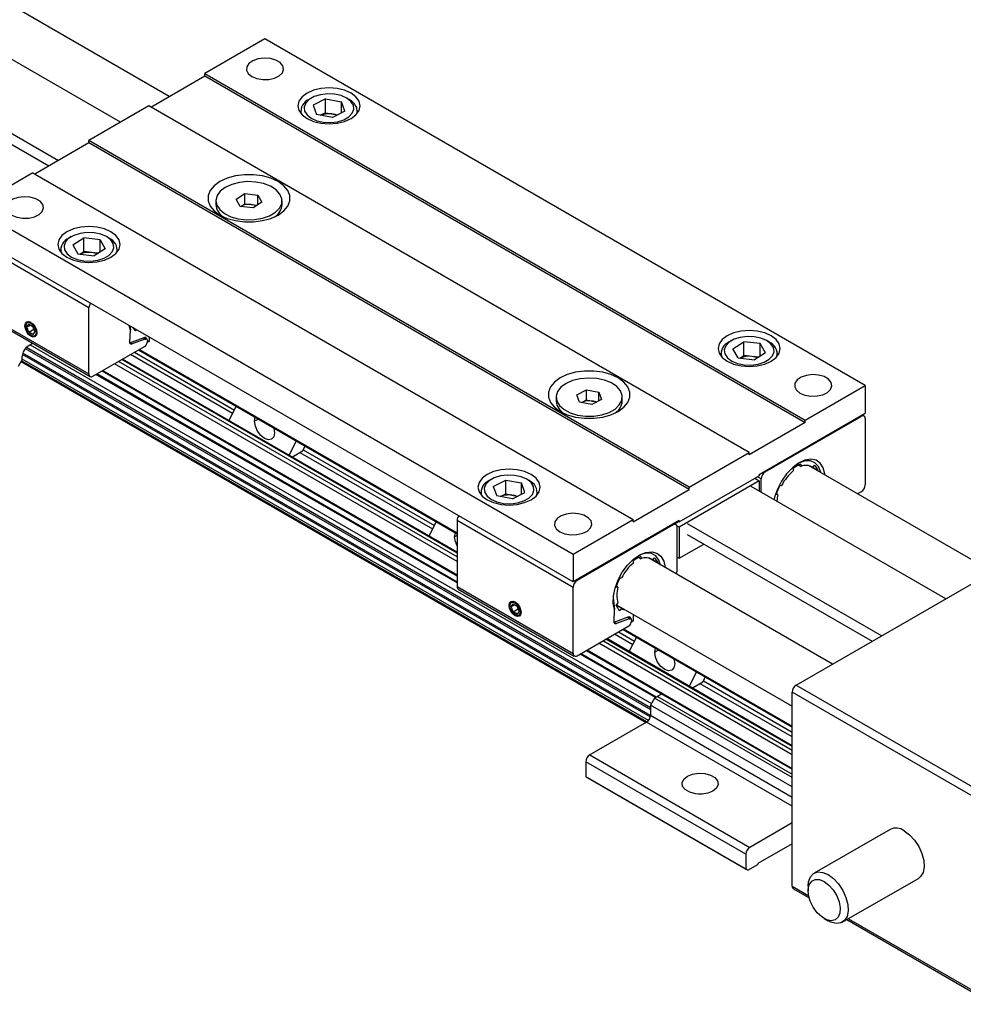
# Model space of a CAD drawing. Header units: millimetres. Extents: x 0 to 1397, y 0 to 1080.
# Tile 8 of 10: x 1268 to 1338, y 802 to 874. Entities that reach past the tile are written whole.
import ezdxf

# ---------------------------------------------------------------- set-up
doc = ezdxf.new("R2010")
doc.units = ezdxf.units.MM
doc.header["$LTSCALE"] = 5

msp = doc.modelspace()

# ---------------------------------------------------------------- linework, layer by layer
for p, q in [((1279.235, 868.569), (1003.778, 1027.587)), ((1275.649, 866.669), (999.537, 1026.065)), ((994.823, 1023.344), (1271.082, 863.863)), ((994.823, 1022.527), (1270.375, 863.455)), ((1286.285, 872.81), (1281.866, 870.258)), ((1330.48, 847.297), (1286.285, 872.81)), ((1277.888, 867.792), (1281.866, 870.088)), ((1281.866, 870.258), (1326.06, 844.746)), ((1281.866, 870.088), (1281.866, 870.258)), ((1281.866, 870.088), (1326.06, 844.576)), ((1289.703, 868.455), (1289.526, 868.353)), ((1292.473, 868.353), (1292.296, 868.455)), ((1277.741, 867.877), (1273.322, 865.326)), ((1321.935, 842.365), (1277.741, 867.877)), ((1290.748, 868.398), (1289.837, 867.927)), ((1289.837, 867.927), (1290.088, 867.236)), ((1290.748, 868.398), (1291.911, 868.178)), ((1290.748, 867.377), (1290.748, 868.398)), ((1292.161, 867.487), (1291.911, 868.178)), ((1291.911, 867.357), (1291.911, 868.178)), ((1288.916, 867.503), (1288.916, 867.326)), ((1291.25, 867.016), (1290.088, 867.236)), ((1290.748, 867.377), (1290.371, 867.183)), ((1290.748, 867.377), (1291.329, 867.267)), ((1292.161, 867.487), (1291.25, 867.016)), ((1291.329, 867.267), (1291.627, 867.211)), ((1293.083, 867.326), (1293.083, 867.503)), ((1273.322, 865.156), (1269.344, 862.86)), ((1317.516, 839.813), (1273.322, 865.326)), ((1273.322, 865.156), (1273.322, 865.326)), ((1317.516, 839.643), (1273.322, 865.156)), ((1269.197, 862.945), (1264.778, 860.394)), ((1269.197, 862.945), (1313.391, 837.432)), ((1284.165, 861.008), (1284.807, 861.421)), ((1284.807, 861.421), (1285.749, 861.307)), ((1284.807, 860.673), (1284.807, 861.421)), ((1285.749, 861.307), (1286.049, 860.78)), ((1285.749, 860.586), (1285.749, 861.307)), ((1282.669, 860.894), (1282.669, 860.598)), ((1284.465, 860.48), (1284.165, 861.008)), ((1285.407, 860.366), (1284.465, 860.48)), ((1284.501, 860.475), (1284.807, 860.673)), ((1284.807, 860.673), (1285.278, 860.616)), ((1285.278, 860.616), (1285.713, 860.563)), ((1286.049, 860.78), (1285.407, 860.366)), ((1287.544, 860.598), (1287.544, 860.894)), ((1264.778, 860.394), (1308.972, 834.881)), ((1308.972, 832.839), (1264.778, 858.352)), ((1273.322, 853.011), (1264.778, 857.944)), ((1272.025, 858.25), (1271.848, 858.148)), ((1272.125, 857.647), (1272.941, 858.173)), ((1272.125, 857.647), (1272.506, 856.976)), ((1274.138, 858.028), (1272.941, 858.173)), ((1272.941, 857.152), (1272.941, 858.173)), ((1274.138, 858.028), (1274.519, 857.357)), ((1274.138, 857.111), (1274.138, 858.028)), ((1274.795, 858.148), (1274.618, 858.25)), ((1271.238, 857.298), (1271.238, 857.121)), ((1272.506, 856.976), (1273.703, 856.831)), ((1272.642, 856.96), (1272.941, 857.152)), ((1273.539, 857.08), (1272.941, 857.152)), ((1274.002, 857.024), (1273.539, 857.08)), ((1274.519, 857.357), (1273.703, 856.831)), ((1275.405, 857.121), (1275.405, 857.298)), ((1264.778, 853.079), (1273.322, 848.146)), ((1264.864, 852.888), (1273.408, 847.955)), ((1273.322, 848.146), (1273.322, 853.011)), ((1268.755, 851.599), (1268.902, 851.809)), ((1268.755, 851.599), (1269.01, 851.746)), ((1268.902, 851.809), (1269.197, 851.639)), ((1268.667, 851.684), (1268.667, 851.65)), ((1268.902, 851.219), (1268.755, 851.599)), ((1268.902, 851.219), (1269.276, 851.435)), ((1269.197, 851.049), (1268.902, 851.219)), ((1269.276, 851.435), (1269.196, 851.639)), ((1269.197, 851.639), (1269.344, 851.259)), ((1269.344, 851.259), (1269.197, 851.049)), ((1269.276, 851.435), (1269.276, 851.435)), ((1276.38, 851.377), (1276.295, 851.703)), ((1276.339, 850.466), (1276.38, 851.377)), ((1276.341, 851.677), (1276.38, 851.377)), ((1276.829, 851.395), (1276.758, 851.306)), ((1268.857, 850.212), (1269.177, 850.398)), ((1269.004, 850.298), (1314.745, 823.892)), ((1269.05, 850.987), (1269.079, 850.97)), ((1276.339, 850.47), (1276.435, 850.462)), ((1276.34, 850.449), (1276.511, 850.35)), ((1277.354, 850.805), (1276.435, 850.462)), ((1277.439, 850.697), (1276.511, 850.35)), ((1277.354, 850.805), (1277.489, 850.728)), ((1277.397, 850.813), (1277.443, 850.83)), ((1277.579, 850.719), (1277.408, 850.817)), ((1277.414, 850.819), (1277.564, 850.733)), ((1277.439, 850.697), (1277.489, 850.728)), ((1277.53, 850.822), (1277.443, 850.83)), ((1277.564, 850.733), (1277.53, 850.822)), ((1277.564, 850.727), (1277.564, 850.733)), ((1277.771, 850.544), (1277.615, 850.454)), ((1277.623, 850.623), (1277.623, 850.527)), ((1277.771, 850.544), (1277.771, 850.851)), ((1320.639, 850.596), (1320.462, 850.494)), ((1320.738, 849.993), (1321.554, 850.519)), ((1322.751, 850.374), (1321.554, 850.519)), ((1321.554, 849.498), (1321.554, 850.519)), ((1323.132, 849.703), (1322.751, 850.374)), ((1322.751, 849.458), (1322.751, 850.374)), ((1323.409, 850.494), (1323.232, 850.596)), ((1314.654, 822.89), (1268.427, 849.576)), ((1314.671, 822.996), (1268.453, 849.677)), ((1268.637, 850.019), (1314.671, 823.444)), ((1268.728, 850.116), (1314.671, 823.594)), ((1273.616, 847.976), (1277.417, 850.17)), ((1276.665, 849.736), (1284.032, 845.484)), ((1276.973, 849.914), (1300.427, 836.374)), ((1277.034, 849.949), (1300.427, 836.444)), ((1319.852, 849.644), (1319.852, 849.467)), ((1321.119, 849.322), (1320.738, 849.993)), ((1323.132, 849.703), (1322.316, 849.177)), ((1324.019, 849.467), (1324.019, 849.644)), ((1268.415, 849.209), (1268.12, 848.699)), ((1268.325, 849.054), (1314.345, 822.487)), ((1314.405, 822.523), (1268.356, 849.107)), ((1268.415, 849.209), (1268.415, 849.447)), ((1314.517, 822.628), (1268.415, 849.243)), ((1300.427, 834.335), (1275.207, 848.894)), ((1300.427, 834.675), (1275.501, 849.064)), ((1300.427, 834.947), (1275.737, 849.2)), ((1300.427, 835.017), (1275.798, 849.236)), ((1283.901, 845.219), (1276.371, 849.566)), ((1321.119, 849.322), (1322.316, 849.177)), ((1321.255, 849.306), (1321.554, 849.498)), ((1322.153, 849.426), (1321.554, 849.498)), ((1322.615, 849.37), (1322.153, 849.426)), ((1300.427, 832.824), (1273.898, 848.139)), ((1274.291, 848.366), (1300.427, 833.278)), ((1274.352, 848.401), (1300.427, 833.348)), ((1300.427, 832.753), (1273.837, 848.104)), ((1309.236, 846.609), (1309.953, 846.98)), ((1309.953, 846.98), (1310.867, 846.807)), ((1309.953, 846.231), (1309.953, 846.98)), ((1310.867, 846.807), (1311.065, 846.263)), ((1310.867, 846.161), (1310.867, 846.807)), ((1326.06, 844.746), (1330.48, 847.297)), ((1330.48, 847.297), (1330.48, 845.256)), ((1307.713, 846.436), (1307.713, 846.14)), ((1307.713, 846.14), (1307.765, 845.852)), ((1309.433, 846.066), (1309.236, 846.609)), ((1310.348, 845.893), (1309.433, 846.066)), ((1309.594, 846.046), (1309.579, 846.038)), ((1309.579, 846.038), (1309.594, 846.046)), ((1309.594, 846.046), (1309.953, 846.231)), ((1309.953, 846.231), (1310.41, 846.145)), ((1311.065, 846.263), (1310.348, 845.893)), ((1310.41, 846.145), (1310.722, 846.086)), ((1312.588, 846.14), (1312.588, 846.436)), ((1283.646, 844.705), (1284.168, 845.76)), ((1322.672, 840.748), (1330.48, 845.256)), ((1285.518, 844.66), (1285.572, 844.949)), ((1285.796, 844.82), (1285.518, 844.66)), ((1326.06, 844.576), (1321.935, 842.194)), ((1323.114, 840.935), (1330.185, 845.017)), ((1326.06, 844.576), (1326.06, 844.746)), ((1330.126, 845.052), (1330.185, 845.017)), ((1330.393, 845.038), (1330.248, 845.122)), ((1330.48, 844.847), (1330.48, 839.982)), ((1286.936, 844.164), (1286.991, 843.809)), ((1288.588, 843.209), (1288.066, 842.154)), ((1289.053, 842.449), (1288.304, 842.016)), ((1298.632, 836.715), (1288.877, 842.346)), ((1289.053, 842.449), (1289.242, 842.831)), ((1289.106, 842.554), (1298.763, 836.979)), ((1317.516, 839.813), (1321.935, 842.365)), ((1321.935, 842.194), (1321.935, 842.365)), ((1323.055, 840.969), (1323.114, 840.935)), ((1325.206, 841.027), (1325.206, 841.2)), ((1325.568, 841.43), (1325.736, 841.333)), ((1325.736, 841.506), (1325.736, 841.333)), ((1339.853, 833.575), (1326.303, 841.397)), ((1326.619, 841.254), (1326.44, 841.358)), ((1326.619, 841.254), (1326.749, 841.415)), ((1327.014, 841.038), (1326.625, 841.262)), ((1327.014, 841.038), (1326.986, 841.003)), ((1302.961, 840.391), (1302.784, 840.289)), ((1303.096, 839.863), (1304.007, 840.334)), ((1304.007, 840.334), (1305.169, 840.114)), ((1304.007, 839.313), (1304.007, 840.334)), ((1305.731, 840.289), (1305.554, 840.391)), ((1316.779, 837.245), (1322.672, 840.646)), ((1322.672, 840.272), (1316.779, 836.87)), ((1322.348, 840.459), (1322.672, 840.272)), ((1322.819, 840.425), (1322.554, 840.578)), ((1322.672, 840.748), (1322.672, 840.646)), ((1322.672, 840.272), (1322.672, 839.524)), ((1322.819, 839.439), (1322.819, 840.425)), ((1302.174, 839.439), (1302.174, 839.262)), ((1303.096, 839.863), (1303.347, 839.172)), ((1304.509, 838.952), (1305.42, 839.423)), ((1305.42, 839.423), (1305.169, 840.114)), ((1305.169, 839.293), (1305.169, 840.114)), ((1306.341, 839.262), (1306.341, 839.439)), ((1313.391, 837.262), (1317.516, 839.643)), ((1317.516, 839.643), (1317.516, 839.813)), ((1336.414, 831.59), (1322.083, 839.864)), ((1324.193, 839.94), (1324.323, 839.928)), ((1330.185, 839.472), (1329.912, 839.314)), ((1304.509, 838.952), (1303.347, 839.172)), ((1303.63, 839.119), (1304.007, 839.313)), ((1304.007, 839.313), (1304.588, 839.203)), ((1304.588, 839.203), (1304.886, 839.147)), ((1324.057, 839.245), (1323.928, 839.257)), ((1324.057, 839.245), (1323.943, 839.311)), ((1298.378, 836.201), (1298.9, 837.256)), ((1308.972, 832.431), (1300.427, 837.364)), ((1300.427, 837.364), (1300.427, 832.498)), ((1308.972, 834.881), (1313.391, 837.432)), ((1316.779, 837.347), (1308.972, 832.839)), ((1313.391, 837.262), (1313.391, 837.432)), ((1316.43, 837.111), (1316.72, 837.279)), ((1316.691, 837.296), (1316.779, 837.245)), ((1316.779, 837.347), (1316.779, 837.245)), ((1325.396, 825.229), (1346.609, 837.475)), ((1316.337, 837.023), (1309.266, 832.941)), ((1316.337, 837.023), (1316.278, 837.058)), ((1316.546, 837.044), (1316.4, 837.128)), ((1316.779, 836.87), (1316.611, 836.968)), ((1316.632, 833.689), (1316.632, 836.853)), ((1316.779, 836.87), (1316.779, 834.574)), ((1317.369, 837.142), (1331.7, 828.869)), ((1300.249, 836.156), (1300.304, 836.445)), ((1300.427, 836.259), (1300.249, 836.156)), ((1317.369, 836.326), (1330.993, 828.461)), ((1316.779, 834.574), (1318.591, 835.62)), ((1308.972, 834.881), (1308.972, 832.839)), ((1313.421, 834.224), (1313.421, 834.396)), ((1313.783, 834.627), (1313.951, 834.53)), ((1313.951, 834.702), (1313.951, 834.53)), ((1328.068, 826.772), (1314.518, 834.594)), ((1314.834, 834.451), (1314.655, 834.554)), ((1314.834, 834.451), (1314.963, 834.612)), ((1315.229, 834.235), (1314.84, 834.459)), ((1316.632, 834.659), (1316.779, 834.574)), ((1315.229, 834.235), (1315.201, 834.2)), ((1309.266, 832.941), (1309.207, 832.975)), ((1312.408, 833.137), (1312.537, 833.125)), ((1300.427, 832.498), (1308.972, 827.566)), ((1300.514, 832.308), (1309.058, 827.375)), ((1308.972, 827.566), (1308.972, 832.431)), ((1312.272, 832.442), (1312.143, 832.453)), ((1312.272, 832.442), (1312.158, 832.507)), ((1311.918, 831.648), (1312.03, 830.797)), ((1304.317, 831.104), (1304.317, 831.07)), ((1304.405, 831.019), (1304.552, 831.228)), ((1304.405, 831.019), (1304.66, 831.166)), ((1304.552, 830.639), (1304.405, 831.019)), ((1304.552, 831.228), (1304.847, 831.058)), ((1304.552, 830.639), (1304.926, 830.855)), ((1304.926, 830.855), (1304.846, 831.059)), ((1304.847, 831.058), (1304.994, 830.679)), ((1304.926, 830.854), (1304.926, 830.855)), ((1311.989, 829.886), (1312.03, 830.797)), ((1312.143, 831.103), (1312.272, 831.264)), ((1312.537, 830.887), (1312.149, 831.111)), ((1312.171, 831.138), (1325.101, 823.673)), ((1312.537, 830.887), (1312.408, 830.726)), ((1304.847, 830.469), (1304.552, 830.639)), ((1304.7, 830.406), (1304.729, 830.389)), ((1304.994, 830.679), (1304.847, 830.469)), ((1313.004, 830.225), (1312.085, 829.881)), ((1313.089, 830.117), (1312.161, 829.77)), ((1313.004, 830.225), (1313.138, 830.147)), ((1313.047, 830.233), (1313.093, 830.25)), ((1313.229, 830.138), (1313.058, 830.237)), ((1313.064, 830.239), (1313.214, 830.153)), ((1313.089, 830.117), (1313.138, 830.147)), ((1313.18, 830.242), (1313.093, 830.25)), ((1313.214, 830.153), (1313.18, 830.242)), ((1313.214, 830.147), (1313.214, 830.153)), ((1313.273, 830.043), (1313.273, 829.947)), ((1313.421, 829.964), (1313.421, 830.416)), ((1309.266, 827.396), (1313.067, 829.59)), ((1311.989, 829.89), (1312.085, 829.881)), ((1311.99, 829.869), (1312.161, 829.77)), ((1312.623, 829.333), (1325.101, 822.13)), ((1312.684, 829.369), (1325.101, 822.2)), ((1313.421, 829.964), (1313.265, 829.874)), ((1325.101, 820.703), (1311.387, 828.62)), ((1325.101, 820.774), (1311.448, 828.655)), ((1313.363, 828.211), (1312.021, 828.986)), ((1312.315, 829.156), (1313.494, 828.475)), ((1313.109, 827.697), (1313.631, 828.751)), ((1325.101, 820.091), (1310.857, 828.314)), ((1325.101, 820.431), (1311.151, 828.484)), ((1314.981, 827.651), (1315.035, 827.941)), ((1315.04, 824.318), (1309.487, 827.523)), ((1315.101, 824.353), (1309.548, 827.558)), ((1309.941, 827.785), (1325.101, 819.034)), ((1310.002, 827.821), (1325.101, 819.104)), ((1315.259, 827.812), (1314.981, 827.651)), ((1316.399, 827.155), (1316.454, 826.801)), ((1318.05, 826.2), (1317.528, 825.145)), ((1318.516, 825.44), (1318.705, 825.822)), ((1318.516, 825.44), (1317.767, 825.008)), ((1325.101, 821.434), (1318.339, 825.338)), ((1318.569, 825.546), (1325.101, 821.775)), ((1325.396, 825.229), (1340.127, 816.725)), ((1314.966, 824.275), (1314.671, 823.765)), ((1315.196, 824.408), (1314.966, 824.275)), ((1325.101, 818.424), (1314.966, 824.275)), ((1315.196, 824.408), (1325.101, 818.689)), ((1339.832, 816.215), (1325.101, 824.719)), ((1325.101, 810.429), (1325.101, 824.719)), ((1325.101, 817.743), (1314.671, 823.765)), ((1314.671, 823.765), (1314.671, 823.016)), ((1314.671, 823.016), (1325.101, 816.995)), ((1314.377, 822.506), (1310.193, 820.09)), ((1325.101, 816.315), (1314.377, 822.506)), ((1310.193, 820.09), (1321.978, 813.287)), ((1321.683, 812.777), (1309.898, 819.58)), ((1309.898, 819.58), (1309.898, 818.491)), ((1309.898, 818.491), (1321.683, 811.688)), ((1309.898, 818.491), (1310.046, 818.406)), ((1321.831, 811.603), (1310.046, 818.406)), ((1325.101, 815.09), (1321.978, 813.287)), ((1332.309, 814.616), (1326.711, 811.384)), ((1325.101, 813.559), (1322.567, 812.096)), ((1321.683, 812.777), (1321.683, 811.688)), ((1321.831, 811.603), (1322.567, 812.028)), ((1322.567, 812.096), (1322.567, 812.028)), ((1321.831, 811.603), (1321.683, 811.688)), ((1325.101, 810.429), (1326.317, 809.727)), ((1326.28, 810.431), (1326.28, 810.09)), ((1328.794, 807.776), (1334.392, 811.008)), ((1325.187, 810.239), (1326.356, 809.564)), ((1327.458, 808.049), (1327.752, 807.879)), ((1329.124, 807.966), (1339.919, 801.734)), ((1329.246, 808.037), (1339.832, 801.925))]:
    msp.add_line(p, q)
at = {"flags": 128}
for points in [[(1285.313, 870.037), (1285.681, 869.885), (1286.115, 869.811), (1286.568, 869.822), (1286.989, 869.917), (1287.335, 870.086), (1287.566, 870.31), (1287.659, 870.566), (1287.603, 870.825), (1287.404, 871.06), (1287.084, 871.245), (1286.678, 871.359), (1286.229, 871.392), (1285.786, 871.338), (1285.397, 871.204), (1285.104, 871.005), (1284.94, 870.762), (1284.921, 870.5), (1285.05, 870.25), (1285.313, 870.037)], [(1289.379, 866.942), (1289.854, 866.732), (1290.406, 866.599), (1290.999, 866.554), (1291.593, 866.599), (1292.145, 866.732), (1292.62, 866.942), (1292.984, 867.216), (1293.213, 867.535), (1293.291, 867.877), (1293.213, 868.22), (1292.984, 868.539), (1292.62, 868.813), (1292.145, 869.023), (1291.593, 869.155), (1290.999, 869.2), (1290.406, 869.155), (1289.854, 869.023), (1289.379, 868.813), (1289.015, 868.539), (1288.786, 868.22), (1288.708, 867.877), (1288.786, 867.535), (1289.015, 867.216), (1289.379, 866.942)], [(1292.794, 867.924), (1292.615, 868.207), (1292.305, 868.45), (1291.89, 868.632), (1291.403, 868.74), (1290.882, 868.763), (1290.372, 868.702), (1289.912, 868.559), (1289.54, 868.348), (1289.287, 868.084), (1289.172, 867.791), (1289.205, 867.49), (1289.384, 867.207), (1289.693, 866.964), (1290.109, 866.782), (1290.596, 866.675), (1291.116, 866.651), (1291.627, 866.713), (1292.087, 866.855), (1292.459, 867.067), (1292.712, 867.33), (1292.827, 867.624), (1292.794, 867.924)], [(1293.048, 867.284), (1293.078, 867.423), (1293.038, 867.75)], [(1282.971, 859.841), (1283.5, 859.597), (1284.109, 859.428), (1284.769, 859.341), (1285.445, 859.341), (1286.105, 859.428), (1286.714, 859.597), (1287.243, 859.841), (1287.665, 860.146), (1287.958, 860.498), (1288.109, 860.879), (1288.109, 861.269), (1287.958, 861.65), (1287.665, 862.002), (1287.243, 862.307), (1286.714, 862.55), (1286.105, 862.72), (1285.445, 862.807), (1284.769, 862.807), (1284.109, 862.72), (1283.5, 862.55), (1282.971, 862.307), (1282.549, 862.002), (1282.256, 861.65), (1282.105, 861.269), (1282.105, 860.879), (1282.256, 860.498), (1282.549, 860.146), (1282.971, 859.841)], [(1285.607, 862.271), (1284.998, 862.299), (1284.396, 862.239), (1283.838, 862.095), (1283.361, 861.875), (1282.993, 861.594), (1282.757, 861.268), (1282.67, 860.919), (1282.735, 860.568), (1282.95, 860.238), (1283.3, 859.949), (1283.764, 859.719), (1284.312, 859.563), (1284.91, 859.491), (1285.52, 859.507), (1286.104, 859.61), (1286.626, 859.793), (1287.052, 860.046), (1287.356, 860.352), (1287.519, 860.692), (1287.53, 861.044), (1287.389, 861.388), (1287.105, 861.7), (1286.694, 861.961), (1286.185, 862.156), (1285.607, 862.271)], [(1267.635, 859.832), (1268.004, 859.68), (1268.438, 859.606), (1268.89, 859.617), (1269.312, 859.712), (1269.657, 859.881), (1269.889, 860.105), (1269.981, 860.361), (1269.926, 860.62), (1269.727, 860.855), (1269.407, 861.04), (1269, 861.154), (1268.551, 861.187), (1268.108, 861.133), (1267.719, 860.999), (1267.426, 860.8), (1267.262, 860.556), (1267.243, 860.295), (1267.372, 860.045), (1267.635, 859.832)], [(1271.701, 856.737), (1272.176, 856.526), (1272.729, 856.394), (1273.322, 856.349), (1273.915, 856.394), (1274.468, 856.526), (1274.942, 856.737), (1275.306, 857.011), (1275.535, 857.33), (1275.613, 857.672), (1275.535, 858.015), (1275.306, 858.334), (1274.942, 858.608), (1274.468, 858.818), (1273.915, 858.95), (1273.322, 858.995), (1272.729, 858.95), (1272.176, 858.818), (1271.701, 858.608), (1271.337, 858.334), (1271.108, 858.015), (1271.03, 857.672), (1271.108, 857.33), (1271.337, 857.011), (1271.701, 856.737)], [(1273.698, 858.538), (1273.177, 858.557), (1272.668, 858.491), (1272.212, 858.345), (1271.846, 858.13), (1271.599, 857.864), (1271.492, 857.57), (1271.533, 857.269), (1271.719, 856.988), (1272.035, 856.748), (1272.455, 856.569), (1272.945, 856.466), (1273.466, 856.447), (1273.975, 856.513), (1274.431, 856.66), (1274.798, 856.874), (1275.044, 857.14), (1275.151, 857.434), (1275.11, 857.735), (1274.924, 858.016), (1274.608, 858.256), (1274.188, 858.435), (1273.698, 858.538)], [(1269.05, 851.939), (1269.219, 851.803), (1269.362, 851.609), (1269.458, 851.389), (1269.492, 851.174), (1269.458, 850.998), (1269.362, 850.888), (1269.219, 850.86), (1269.05, 850.919), (1268.88, 851.055), (1268.737, 851.249), (1268.641, 851.469), (1268.608, 851.684), (1268.641, 851.86), (1268.737, 851.97), (1268.88, 851.998), (1269.05, 851.939)], [(1269.065, 851.93), (1268.921, 851.977), (1268.787, 851.951), (1268.698, 851.848), (1268.667, 851.684)], [(1269.05, 850.987), (1268.903, 851.105), (1268.779, 851.273), (1268.696, 851.464), (1268.667, 851.65), (1268.696, 851.803), (1268.779, 851.898), (1268.903, 851.922), (1269.05, 851.871), (1269.196, 851.753), (1269.32, 851.585), (1269.403, 851.394), (1269.433, 851.208), (1269.403, 851.055), (1269.32, 850.96), (1269.196, 850.936), (1269.05, 850.987)], [(1269.079, 850.97), (1269.079, 850.97), (1269.237, 850.915), (1269.371, 850.941), (1269.46, 851.044), (1269.491, 851.191)], [(1320.315, 849.083), (1320.789, 848.873), (1321.342, 848.74), (1321.935, 848.695), (1322.528, 848.74), (1323.081, 848.873), (1323.556, 849.083), (1323.92, 849.357), (1324.149, 849.676), (1324.227, 850.018), (1324.149, 850.361), (1323.92, 850.68), (1323.556, 850.954), (1323.081, 851.164), (1322.528, 851.296), (1321.935, 851.341), (1321.342, 851.296), (1320.789, 851.164), (1320.315, 850.954), (1319.951, 850.68), (1319.722, 850.361), (1319.644, 850.018), (1319.722, 849.676), (1319.951, 849.357), (1320.315, 849.083)], [(1276.511, 850.35), (1276.477, 850.337), (1276.445, 850.333), (1276.415, 850.337), (1276.389, 850.349), (1276.368, 850.369), (1276.352, 850.395), (1276.342, 850.428), (1276.339, 850.466)], [(1321.559, 848.812), (1322.08, 848.793), (1322.589, 848.859), (1323.045, 849.006), (1323.411, 849.22), (1323.658, 849.486), (1323.765, 849.781), (1323.724, 850.081), (1323.538, 850.362), (1323.222, 850.602), (1322.802, 850.781), (1322.312, 850.884), (1321.791, 850.903), (1321.282, 850.837), (1320.826, 850.691), (1320.459, 850.476), (1320.213, 850.211), (1320.106, 849.916), (1320.147, 849.615), (1320.333, 849.334), (1320.649, 849.094), (1321.069, 848.916), (1321.559, 848.812)], [(1308.014, 845.384), (1308.543, 845.14), (1309.152, 844.971), (1309.812, 844.884), (1310.488, 844.884), (1311.148, 844.971), (1311.757, 845.14), (1312.286, 845.384), (1312.708, 845.689), (1313.002, 846.041), (1313.152, 846.421), (1313.152, 846.812), (1313.002, 847.193), (1312.708, 847.544), (1312.286, 847.85), (1311.757, 848.093), (1311.148, 848.263), (1310.488, 848.35), (1309.812, 848.35), (1309.152, 848.263), (1308.543, 848.093), (1308.014, 847.85), (1307.592, 847.544), (1307.299, 847.193), (1307.148, 846.812), (1307.148, 846.421), (1307.299, 846.041), (1307.592, 845.689), (1308.014, 845.384)], [(1307.765, 846.148), (1307.964, 845.814), (1308.301, 845.52), (1308.754, 845.283), (1309.294, 845.119), (1309.889, 845.037), (1310.5, 845.044), (1311.089, 845.138), (1311.619, 845.313), (1312.056, 845.559), (1312.374, 845.86), (1312.552, 846.198), (1312.58, 846.55), (1312.454, 846.895), (1312.184, 847.212), (1311.786, 847.479), (1311.285, 847.682), (1310.713, 847.805), (1310.106, 847.843), (1309.501, 847.793), (1308.937, 847.657), (1308.45, 847.444), (1308.069, 847.169), (1307.819, 846.847), (1307.715, 846.499), (1307.765, 846.148)], [(1325.677, 846.736), (1326.045, 846.584), (1326.479, 846.509), (1326.932, 846.52), (1327.353, 846.615), (1327.699, 846.784), (1327.93, 847.008), (1328.023, 847.264), (1327.967, 847.523), (1327.768, 847.758), (1327.448, 847.943), (1327.042, 848.058), (1326.593, 848.09), (1326.15, 848.036), (1325.761, 847.903), (1325.468, 847.703), (1325.304, 847.46), (1325.285, 847.199), (1325.414, 846.948), (1325.677, 846.736)], [(1307.765, 845.852), (1307.964, 845.518), (1308.242, 845.265)], [(1286.991, 843.809), (1286.935, 843.516), (1286.775, 843.333), (1286.536, 843.286), (1286.254, 843.384), (1285.973, 843.612), (1285.734, 843.934), (1285.574, 844.302), (1285.518, 844.66)], [(1327.525, 840.692), (1327.514, 840.791), (1327.395, 841.238), (1327.172, 841.577), (1326.858, 841.788), (1326.471, 841.86), (1326.035, 841.786), (1325.575, 841.573), (1325.117, 841.232), (1324.688, 840.783), (1324.314, 840.253), (1324.015, 839.672), (1323.811, 839.075), (1323.768, 838.891)], [(1327.203, 840.878), (1327.185, 840.96), (1327.028, 841.338), (1326.776, 841.602), (1326.445, 841.738), (1326.056, 841.736), (1325.63, 841.597), (1325.543, 841.553)], [(1302.637, 838.878), (1303.112, 838.668), (1303.665, 838.535), (1304.258, 838.49), (1304.851, 838.535), (1305.403, 838.668), (1305.878, 838.878), (1306.242, 839.152), (1306.471, 839.471), (1306.549, 839.813), (1306.471, 840.156), (1306.242, 840.475), (1305.878, 840.749), (1305.403, 840.959), (1304.851, 841.091), (1304.258, 841.136), (1303.665, 841.091), (1303.112, 840.959), (1302.637, 840.749), (1302.273, 840.475), (1302.044, 840.156), (1301.966, 839.813), (1302.044, 839.471), (1302.273, 839.152), (1302.637, 838.878)], [(1302.463, 839.426), (1302.642, 839.143), (1302.952, 838.9), (1303.367, 838.718), (1303.854, 838.611), (1304.375, 838.587), (1304.885, 838.649), (1305.345, 838.791), (1305.717, 839.003), (1305.971, 839.266), (1306.085, 839.56), (1306.052, 839.86), (1305.873, 840.143), (1305.564, 840.386), (1305.148, 840.568), (1304.661, 840.676), (1304.141, 840.699), (1303.63, 840.637), (1303.17, 840.495), (1302.798, 840.284), (1302.545, 840.02), (1302.43, 839.727), (1302.463, 839.426)], [(1307.999, 836.531), (1308.368, 836.379), (1308.802, 836.304), (1309.254, 836.315), (1309.676, 836.41), (1310.021, 836.579), (1310.253, 836.803), (1310.346, 837.059), (1310.29, 837.318), (1310.091, 837.553), (1309.771, 837.738), (1309.364, 837.853), (1308.915, 837.885), (1308.472, 837.831), (1308.083, 837.698), (1307.79, 837.498), (1307.626, 837.255), (1307.607, 836.994), (1307.736, 836.743), (1307.999, 836.531)], [(1300.427, 835.498), (1300.305, 835.798), (1300.249, 836.156)], [(1312.03, 830.797), (1311.928, 831.259), (1311.937, 831.798), (1312.056, 832.383), (1312.279, 832.98), (1312.593, 833.554), (1312.98, 834.071), (1313.416, 834.501), (1313.876, 834.82), (1314.334, 835.008), (1314.763, 835.054), (1315.138, 834.956), (1315.436, 834.719), (1315.64, 834.358), (1315.74, 833.894), (1315.74, 833.889)], [(1315.418, 834.074), (1315.294, 834.444), (1315.067, 834.74), (1314.755, 834.912), (1314.379, 834.947), (1313.961, 834.844), (1313.758, 834.75)], [(1304.7, 831.359), (1304.869, 831.223), (1305.012, 831.029), (1305.108, 830.808), (1305.142, 830.594), (1305.108, 830.418), (1305.012, 830.307), (1304.869, 830.28), (1304.7, 830.338), (1304.53, 830.475), (1304.387, 830.668), (1304.291, 830.889), (1304.258, 831.104), (1304.291, 831.28), (1304.387, 831.39), (1304.53, 831.418), (1304.7, 831.359)], [(1304.715, 831.35), (1304.571, 831.397), (1304.437, 831.371), (1304.348, 831.268), (1304.317, 831.104)], [(1304.7, 830.406), (1304.553, 830.525), (1304.429, 830.692), (1304.346, 830.884), (1304.317, 831.07), (1304.346, 831.222), (1304.429, 831.318), (1304.553, 831.342), (1304.7, 831.291), (1304.846, 831.173), (1304.97, 831.005), (1305.053, 830.814), (1305.083, 830.628), (1305.053, 830.475), (1304.97, 830.38), (1304.846, 830.355), (1304.7, 830.406)], [(1304.729, 830.389), (1304.729, 830.389), (1304.887, 830.335), (1305.021, 830.361), (1305.11, 830.463), (1305.141, 830.611)], [(1312.161, 829.77), (1312.127, 829.757), (1312.095, 829.753), (1312.065, 829.757), (1312.039, 829.769), (1312.018, 829.788), (1312.002, 829.815), (1311.992, 829.848), (1311.989, 829.886)], [(1316.454, 826.801), (1316.398, 826.508), (1316.238, 826.324), (1315.999, 826.278), (1315.717, 826.376), (1315.435, 826.603), (1315.196, 826.925), (1315.037, 827.294), (1314.981, 827.651)], [(1317.382, 818.526), (1317.761, 818.679), (1318.208, 818.748), (1318.67, 818.725), (1319.089, 818.612), (1319.417, 818.423), (1319.613, 818.181), (1319.653, 817.914), (1319.533, 817.656), (1319.267, 817.437), (1318.888, 817.284), (1318.441, 817.215), (1317.98, 817.238), (1317.56, 817.351), (1317.232, 817.54), (1317.037, 817.782), (1316.996, 818.049), (1317.116, 818.307), (1317.382, 818.526)], [(1318.464, 817.216), (1318.208, 817.217), (1318.185, 817.216)], [(1333.351, 814.513), (1333.748, 814.22), (1334.116, 813.823), (1334.427, 813.351), (1334.659, 812.839), (1334.793, 812.325), (1334.82, 811.847), (1334.739, 811.441), (1334.554, 811.136), (1334.392, 811.008)], [(1326.28, 810.431), (1326.31, 810.759), (1326.445, 811.118), (1326.676, 811.363), (1326.987, 811.476), (1327.355, 811.448), (1327.753, 811.281)], [(1327.753, 811.281), (1328.15, 810.989), (1328.518, 810.592), (1328.829, 810.12), (1329.061, 809.608), (1329.195, 809.094), (1329.222, 808.616), (1329.141, 808.209), (1328.956, 807.904), (1328.682, 807.724), (1328.34, 807.681), (1327.953, 807.779), (1327.752, 807.879)], [(1327.458, 810.771), (1327.805, 810.51), (1328.122, 810.151), (1328.379, 809.727), (1328.555, 809.274), (1328.633, 808.833), (1328.607, 808.444), (1328.479, 808.14), (1328.26, 807.95), (1327.969, 807.889), (1327.634, 807.963), (1327.282, 808.166), (1326.947, 808.479), (1326.657, 808.875), (1326.437, 809.319), (1326.309, 809.771), (1326.283, 810.19), (1326.361, 810.541), (1326.537, 810.791), (1326.794, 810.918), (1327.111, 810.911), (1327.458, 810.771)]]:
    msp.add_lwpolyline(points, dxfattribs=at)
for centre, radius, start, end in [((1289.894, 867.466), 0.96, 112.51184, 190.91852), ((1291.853, 867.205), 1.305, 24.66735, 61.62303), ((1291.001, 865.596), 1.703, 78.87112, 111.45975), ((1291.065, 865.832), 1.459, 68.82724, 79.57881), ((1283.798, 860.682), 1.132, 184.27715, 238.04617), ((1285.1, 859.379), 1.249, 81.8339, 118.67323), ((1285.151, 859.463), 1.16, 65.14367, 83.72842), ((1286.39, 860.697), 1.158, 302.62223, 355.05445), ((1272.194, 857.273), 0.941, 111.5728, 191.85756), ((1274.452, 857.275), 0.938, 347.98425, 68.58539), ((1273.316, 855.449), 1.646, 82.20354, 113.57006), ((1273.371, 855.577), 1.512, 68.11302, 83.59914), ((1273.951, 852.984), 0.63, 144.29615, 177.48976), ((1277.337, 851.987), 0.894, 209.07904, 229.65015), ((1277.396, 850.699), 0.114, 89.51528, 111.39881), ((1277.176, 850.548), 0.448, 302.60548, 357.39452), ((1277.311, 852.095), 1.404, 275.24982, 281.11507), ((1277.518, 850.633), 0.106, 354.58528, 52.99685), ((1320.806, 849.62), 0.94, 111.47135, 191.95901), ((1323.031, 849.602), 0.969, 349.50554, 67.0641), ((1269.374, 849.403), 0.961, 122.60548, 177.39452), ((1321.929, 847.795), 1.646, 82.20354, 113.57006), ((1321.984, 847.924), 1.512, 68.11302, 83.59914), ((1273.501, 848.117), 0.182, 170.78596, 309.20329), ((1310.152, 844.858), 1.312, 78.65842, 115.14544), ((1310.211, 845.049), 1.114, 65.38773, 79.69698), ((1311.489, 846.207), 1.101, 301.14422, 356.53245), ((1330.3, 844.876), 0.182, 350.78596, 129.20329), ((1323.459, 840.396), 0.64, 122.60548, 177.39452), ((1327.324, 838.42), 3.359, 129.09259, 153.31827), ((1326.556, 839.473), 2.192, 111.96977, 128.02486), ((1326.109, 840.524), 0.891, 55.03427, 114.74667), ((1326.129, 840.698), 0.948, 21.02214, 49.17925), ((1303.152, 839.402), 0.96, 112.51821, 190.91215), ((1305.362, 839.401), 0.962, 349.1476, 67.42204), ((1327.544, 838.247), 3.755, 153.19247, 164.39617), ((1329.84, 840.011), 0.64, 302.60548, 357.39452), ((1304.259, 837.532), 1.703, 78.87112, 111.45975), ((1304.324, 837.768), 1.459, 68.82724, 79.57881), ((1326.632, 838.552), 2.666, 164.94318, 175.28821), ((1301.049, 837.339), 0.622, 144.06523, 177.72068), ((1316.452, 836.882), 0.182, 350.78596, 129.20329), ((1314.771, 832.669), 2.192, 111.96977, 128.02486), ((1314.324, 833.721), 0.891, 55.03432, 114.74664), ((1314.344, 833.895), 0.948, 21.02193, 49.17939), ((1315.538, 831.617), 3.359, 129.09257, 153.31829), ((1316.037, 833.709), 0.595, 330.66746, 358.11211), ((1309.611, 832.402), 0.64, 122.60548, 177.39452), ((1315.759, 831.443), 3.755, 153.19253, 164.39609), ((1300.626, 832.473), 0.2, 172.74417, 235.94365), ((1314.157, 831.853), 1.975, 162.65221, 197.34779), ((1313.028, 831.443), 0.948, 201.02212, 229.17922), ((1312.987, 831.458), 0.727, 231.83021, 259.45097), ((1313.046, 830.119), 0.114, 89.51528, 111.39881), ((1312.961, 831.514), 1.404, 275.24982, 281.11507), ((1313.168, 830.052), 0.106, 354.58528, 52.99685), ((1312.825, 829.967), 0.448, 302.60548, 357.39452), ((1309.151, 827.537), 0.182, 170.78596, 309.20329), ((1325.741, 824.69), 0.64, 122.60548, 177.39452), ((1316.406, 822.329), 2.406, 111.62584, 120.21461), ((1314.032, 823.045), 0.64, 302.60548, 357.39452), ((1310.538, 819.551), 0.64, 122.60548, 177.39452), ((1332.742, 813.672), 1.038, 54.07057, 114.61897), ((1322.323, 812.748), 0.64, 122.60548, 177.39452), ((1325.299, 810.404), 0.2, 172.74417, 235.94365)]:
    msp.add_arc(centre, radius, start, end)
for points in [[(1277.489, 850.728), (1277.499, 850.732), (1277.519, 850.74), (1277.553, 850.733), (1277.573, 850.722), (1277.582, 850.717)], [(1313.138, 830.147), (1313.149, 830.151), (1313.169, 830.16), (1313.203, 830.153), (1313.223, 830.141), (1313.232, 830.137)]]:
    msp.add_open_spline(points, degree=3, knots=[0, 0, 0, 0, 0.376141, 0.752071, 1, 1, 1, 1])

doc.saveas('drawing.dxf')
